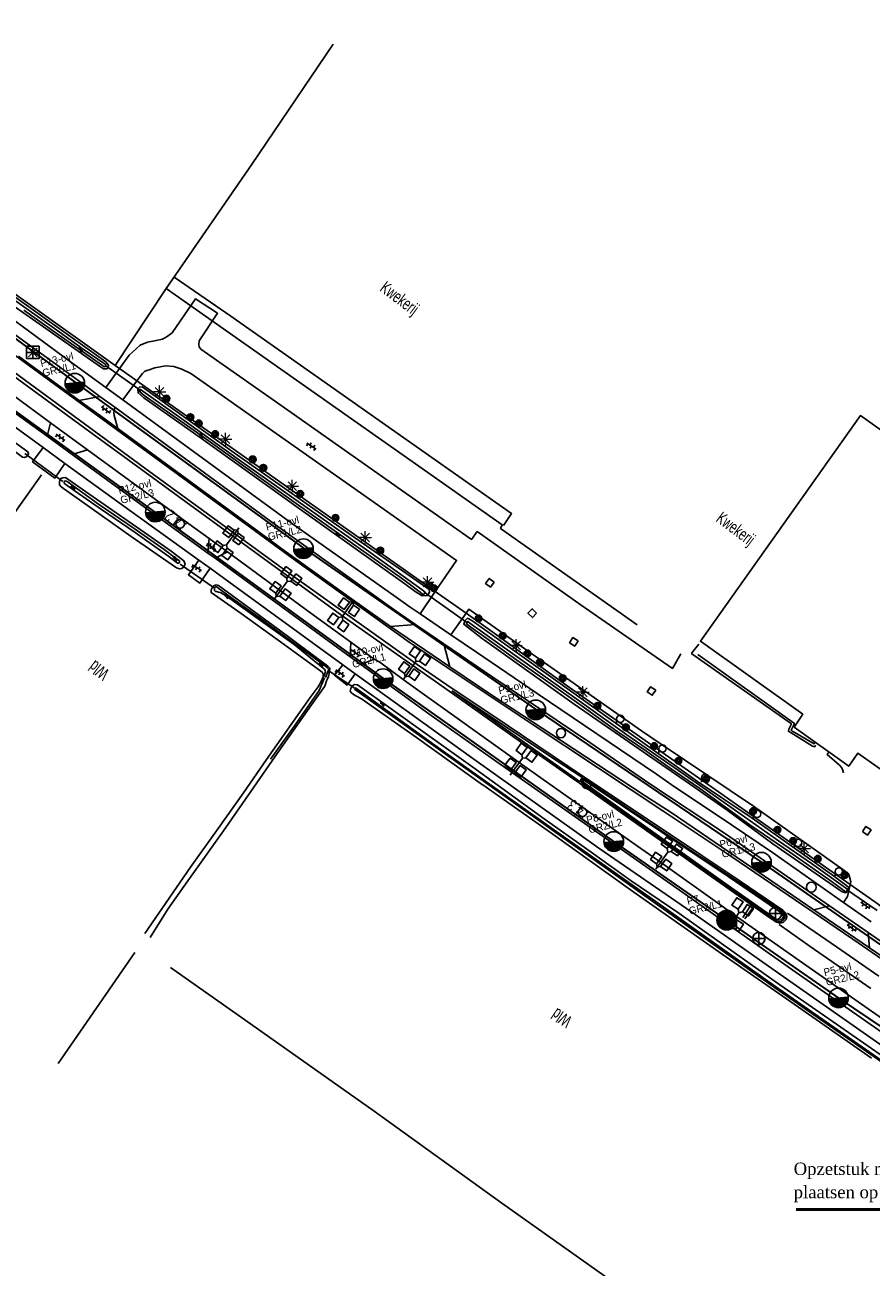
# Model space of a CAD drawing. Header units: metres. Extents: x 119757 to 244046, y 404148 to 811635.
# Tile 51 of 60: x 121812 to 121983, y 404799 to 405050. Entities that reach past the tile are written whole.
import ezdxf

# ---------------------------------------------------------------- set-up
doc = ezdxf.new("R2010")
doc.units = ezdxf.units.M
doc.layers.get('0').update_dxf_attribs({"linetype": 'CONTINUOUS'})
doc.layers.add('# Ov Nieuwe Leiding', color=250, linetype='CONTINUOUS', lineweight=30)
for name, color, linetype in [('2602', 126, 'CONTINUOUS'), ('4413', 7, 'CONTINUOUS'), ('4504', 7, 'CONTINUOUS'), ('4601', 172, 'CONTINUOUS'), ('B-AF-CULT-GD', 74, 'Hekwerk'), ('B-AF-HAAG-GD', 74, 'CONTINUOUS'), ('B-AF-HEKW-GD', 47, 'Hekwerk'), ('B-AS-HECT-GD', 9, 'CONTINUOUS'), ('B-BB-BORD-GD', 8, 'CONTINUOUS'), ('B-BP-BOOM-GD', 74, 'CONTINUOUS'), ('B-BW-SIGN-GD', 8, 'CONTINUOUS'), ('B-GB-BOUW-GD', 242, 'CONTINUOUS'), ('B-KL-WATER-GD', 8, 'CONTINUOUS'), ('B-MK-ASSTRP-GD', 121, 'CONTINUOUS'), ('B-MK-STRP-GD', 121, 'CONTINUOUS'), ('B-MK-STSTRP-GD', 121, 'CONTINUOUS'), ('B-MK-VLAK-GD', 121, 'CONTINUOUS'), ('B-OB-OVER-GD', 8, 'CONTINUOUS'), ('B-OV-PAAL-GD', 63, 'CONTINUOUS'), ('B-TE-OND-GD', 8, 'CONTINUOUS'), ('B-TR-OEVR-GD', 142, 'CONTINUOUS'), ('B-TR-SLOO-GD', 142, 'CONTINUOUS'), ('B-VH-BNDH-GD', 13, 'CONTINUOUS'), ('B-VH-FPAD-GD', 13, 'CONTINUOUS'), ('B-VH-HFDR-GD', 13, 'CONTINUOUS'), ('B-VH-OVRG-GD', 13, 'CONTINUOUS'), ('B-VR-MAIB-GD', 214, 'CONTINUOUS'), ('B-VR-TELLUS-GD', 214, 'CONTINUOUS'), ('B-WT-HDUIK-GD', 134, 'CONTINUOUS'), ('B-WT-KOLK-GD', 213, 'CONTINUOUS'), ('L-AR-BLOCKS-GD', 8, 'CONTINUOUS'), ('L-AR-SYMB-GD', 8, 'CONTINUOUS'), ('n-ov-arma-pr', 1, 'CONTINUOUS'), ('OVL Lichtpunt', 1, 'CONTINUOUS'), ('OVL Lichtpuntinformatie', 1, 'CONTINUOUS')]:
    doc.layers.add(name, color=color, linetype=linetype)
doc.styles.add('RBO', font='TIMES.TTF')
doc.linetypes.add('Hekwerk', pattern='A,4,-1,[1,dgnlstyle.shx,S=0.004,R=0,X=0,Y=0],-1', length=6)
doc.linetypes.add('OV-4x4mm2', pattern='A,8,-1.5,["4x4",Standard,S=1.5,R=0,X=0,Y=-0.75],-5.5', length=15)

# ---------------------------------------------------------------- blocks, each defined once
blk = doc.blocks.new('2202')
for p, q in [((-0.35, 0), (-0.5, 0)), ((0, 0.35), (0, 0.5)), ((0.35, 0), (0.5, 0)), ((0, -0.35), (0, -0.5))]:
    blk.add_line(p, q)
blk.add_circle((0, 0), 0.35)
blk = doc.blocks.new('OV6', base_point=(119758.78532, 404407.573336))
at = {"layer": '4413'}
for points in [[(119758.78532, 404407.573336, 0), (119759.09782, 404407.573336, 0)], [(119758.81657, 404407.573336, 0), (119758.81657, 404407.604586, 0)], [(119758.87907, 404407.573336, 0), (119758.87907, 404407.542086, 0)], [(119758.94157, 404407.573336, 0), (119758.94157, 404407.604586, 0)], [(119759.00407, 404407.573336, 0), (119759.00407, 404407.542086, 0)], [(119759.06657, 404407.573336, 0), (119759.06657, 404407.604586, 0)]]:
    blk.add_polyline3d(points, dxfattribs=at)
blk = doc.blocks.new('WATER', base_point=(119758.78532, 404407.573336))
at = {"layer": '4601'}
for points in [[(119758.28532, 404407.723336, 0), (119758.34782, 404407.785836, 0), (119758.47282, 404407.848336, 0), (119758.59782, 404407.848336, 0), (119758.72282, 404407.785836, 0), (119758.78532, 404407.723336, 0), (119758.84782, 404407.660836, 0), (119758.97282, 404407.598336, 0), (119759.09782, 404407.598336, 0), (119759.22282, 404407.660836, 0), (119759.28532, 404407.723336, 0)], [(119758.28532, 404407.423336, 0), (119758.34782, 404407.485836, 0), (119758.47282, 404407.548336, 0), (119758.59782, 404407.548336, 0), (119758.72282, 404407.485836, 0), (119758.78532, 404407.423336, 0), (119758.84782, 404407.360836, 0), (119758.97282, 404407.298336, 0), (119759.09782, 404407.298336, 0), (119759.22282, 404407.360836, 0), (119759.28532, 404407.423336, 0)]]:
    blk.add_polyline3d(points, dxfattribs=at)
blk = doc.blocks.new('2701')
at = {"lineweight": 0}
for q in [(-0.35, 0.35), (0, 0.5), (0.35, 0.35), (-0.5, 0), (-0.35, -0.36), (0.5, 0), (0, -0.5), (0.35, -0.36)]:
    blk.add_line((0, 0), q, dxfattribs=at)
blk = doc.blocks.new('2901')
for radius in [0.27, 0.18, 0.09]:
    blk.add_circle((0, 0), radius)
blk = doc.blocks.new('2402')
for q in [(0, 0.49), (-0.5, -0.01), (0.5, -0.01), (0, -0.51)]:
    blk.add_line((0, -0.01), q)
at = {"flags": 128}
blk.add_lwpolyline([(0, -0.51), (-0.5, -0.51), (-0.5, -0.01), (-0.5, 0.49), (0, 0.49), (0.5, 0.49), (0.5, -0.01), (0.5, -0.51)], close=True, dxfattribs=at)
for points in [[(-0.35, 0.34), (0, -0.01), (0.36, -0.37)], [(0.36, 0.34), (0, -0.01), (-0.35, -0.37)]]:
    blk.add_lwpolyline(points, dxfattribs=at)
blk = doc.blocks.new('2602', base_point=(119758.78532, 404407.573336))
at = {"layer": '2602'}
for points in [[(119758.78532, 404407.573336, 0), (119758.28532, 404408.073336, 0), (119756.48532, 404408.073336, 0), (119756.48532, 404409.573336, 0), (119758.28532, 404409.573336, 0), (119758.28532, 404408.073336, 0)], [(119762.53532, 404407.573336, 0), (119762.03532, 404408.073336, 0), (119760.23532, 404408.073336, 0), (119760.23532, 404409.573336, 0), (119762.03532, 404409.573336, 0), (119762.03532, 404408.073336, 0)], [(119758.78532, 404407.573336, 0), (119758.28532, 404407.073575, 0), (119758.28532, 404405.573336, 0), (119756.48532, 404405.573336, 0), (119756.48532, 404407.073336, 0), (119758.28532, 404407.073575, 0)], [(119763.01032, 404407.573336, 0), (119762.53532, 404407.573336, 0), (119758.78532, 404407.573336, 0)], [(119762.53532, 404407.573336, 0), (119762.03532, 404407.073336, 0), (119762.03532, 404405.573336, 0), (119760.23532, 404405.573336, 0), (119760.23532, 404407.073336, 0), (119762.03532, 404407.073336, 0)]]:
    blk.add_polyline3d(points, dxfattribs=at)
blk = doc.blocks.new('3001')
blk.add_line((-0.3, 0), (-0.3, -0.35))
blk.add_circle((0, 0), 0.3)
blk = doc.blocks.new('3605')
at = {"flags": 128}
blk.add_lwpolyline([(-0.25, -0.25), (-0.25, 0.25), (0.25, 0.25), (0.25, -0.25)], close=True, dxfattribs=at)
blk = doc.blocks.new('2401')
blk.add_circle((0, 0), 0.375)
blk = doc.blocks.new('2501')
at = {"flags": 128}
for points in [[(0, 0.5), (0, 0), (0, -0.5)], [(-0.5, 0), (0, 0), (0.5, 0)]]:
    blk.add_lwpolyline(points, dxfattribs=at)
blk.add_circle((0, 0), 0.5)
blk = doc.blocks.new('3202')
blk.add_circle((0, 0), 0.4)
blk = doc.blocks.new('OV_MASTB')
at = {"layer": 'n-ov-arma-pr'}
for p, q in [((0, -1.5), (-0.02, 1.5)), ((0.06, -1.5), (0.05, 1.5)), ((0.13, -1.49), (0.11, 1.5)), ((0.19, -1.49), (0.18, 1.49)), ((0.26, -1.48), (0.24, 1.48)), ((0.32, -1.47), (0.3, 1.47)), ((0.38, -1.45), (0.37, 1.45)), ((0.45, -1.43), (0.43, 1.44)), ((0.51, -1.41), (0.49, 1.42)), ((0.57, -1.39), (0.56, 1.39)), ((0.64, -1.36), (0.62, 1.37)), ((0.7, -1.33), (0.68, 1.34)), ((0.76, -1.29), (0.75, 1.3)), ((0.83, -1.25), (0.81, 1.26)), ((0.89, -1.21), (0.88, 1.22)), ((0.95, -1.16), (0.94, 1.17)), ((1.02, -1.1), (1, 1.12)), ((1.08, -1.04), (1.07, 1.05)), ((1.14, -0.97), (1.13, 0.99)), ((1.2, -0.89), (1.19, 0.91)), ((1.27, -0.8), (1.26, 0.82)), ((1.33, -0.69), (1.32, 0.71)), ((1.39, -0.56), (1.39, 0.57)), ((1.46, -0.36), (1.45, 0.38))]:
    blk.add_line(p, q, dxfattribs=at)
blk.add_circle((0, 0), 1.5, dxfattribs=at)
blk = doc.blocks.new('OV_MASTE')
at = {"layer": 'n-ov-arma-pr'}
for p, q in [((-1.92, 0.52), (-1.91, -0.46)), ((-1.84, 0.77), (-1.83, -0.72)), ((-1.76, 0.96), (-1.74, -0.9)), ((-1.68, 1.1), (-1.66, -1.04)), ((-1.6, 1.22), (-1.57, -1.16)), ((-1.51, 1.33), (-1.48, -1.26)), ((-1.43, 1.42), (-1.4, -1.35)), ((-1.35, 1.5), (-1.31, -1.43)), ((-1.26, 1.58), (-1.23, -1.51)), ((-1.18, 1.64), (-1.15, -1.57)), ((-1.1, 1.7), (-1.06, -1.63)), ((-1.01, 1.75), (-0.98, -1.68)), ((-0.93, 1.8), (-0.89, -1.72)), ((-0.85, 1.84), (-0.81, -1.76)), ((-0.76, 1.88), (-0.72, -1.8)), ((-0.68, 1.91), (-0.64, -1.83)), ((-0.6, 1.94), (-0.55, -1.86)), ((-0.51, 1.96), (-0.47, -1.88)), ((-0.43, 1.99), (-0.39, -1.9)), ((-0.35, 2), (-0.3, -1.91)), ((-0.26, 2.02), (-0.22, -1.92)), ((-0.18, 2.03), (-0.13, -1.93)), ((-0.09, 2.03), (-0.05, -1.93)), ((0.01, -1.93), (-0.01, 2.03)), ((0.1, -1.93), (0.07, 2.03)), ((0.18, -1.93), (0.16, 2.03)), ((0.26, -1.92), (0.24, 2.02)), ((0.35, -1.91), (0.33, 2.01)), ((0.43, -1.89), (0.41, 1.99)), ((0.52, -1.87), (0.49, 1.97)), ((0.6, -1.85), (0.58, 1.95)), ((0.68, -1.82), (0.66, 1.92)), ((0.77, -1.78), (0.75, 1.89)), ((0.85, -1.75), (0.83, 1.86)), ((0.94, -1.71), (0.92, 1.82)), ((1.02, -1.66), (1, 1.77)), ((1.1, -1.61), (1.08, 1.72)), ((1.19, -1.55), (1.17, 1.66)), ((1.27, -1.48), (1.25, 1.6)), ((1.35, -1.41), (1.34, 1.52)), ((1.44, -1.33), (1.42, 1.44)), ((1.52, -1.24), (1.51, 1.35)), ((1.6, -1.13), (1.59, 1.25)), ((1.69, -1.01), (1.68, 1.13)), ((1.77, -0.87), (1.76, 0.99)), ((1.85, -0.69), (1.85, 0.81)), ((1.94, -0.43), (1.93, 0.55))]:
    blk.add_line(p, q, dxfattribs=at)
blk.add_circle((0.01, 0.05), 1.98, dxfattribs=at)

msp = doc.modelspace()

# ---------------------------------------------------------------- linework, layer by layer
at = {"layer": '# Ov Nieuwe Leiding', "color": 1, "lineweight": 50}
msp.add_line((121968.23, 404810.76), (122003.13, 404810.76), dxfattribs=at)
at = {"layer": '# Ov Nieuwe Leiding', "color": 1, "linetype": 'OV-4x4mm2'}
for points in [[(122048.29, 404847.86), (122046.75, 404845.01), (122040.82, 404837.3), (122037.01, 404837.42), (122028.29, 404840.1), (122024.69, 404834.95), (122020.89, 404829.22), (122018.58, 404825.64), (122024.34, 404821.07), (122023.95, 404820.46), (122018.17, 404825.11), (122001.41, 404836.92), (121976.79, 404853.48), (121931.57, 404884.91), (121884.78, 404918.06), (121838.74, 404951.58), (121792.74, 404984.71), (121748.07, 405017.35)], [(122049.03, 404847.49), (122047.69, 404844.82), (122043.61, 404840.01), (122041.29, 404836.72), (122036.99, 404836.77), (122028.57, 404839.2), (122026.39, 404836.28), (122031, 404833.13), (122032.31, 404833.34), (122032.43, 404832.89), (122030.38, 404832.57), (122025.3, 404836.12), (122008.48, 404848.19), (121961.34, 404880.8), (121915.63, 404911.79), (121868.69, 404944.34), (121822.48, 404977.88), (121776.63, 405011.36)]]:
    msp.add_lwpolyline(points, dxfattribs=at)
at = {"layer": 'B-AF-CULT-GD'}
msp.add_lwpolyline([(121815.71, 404959.12), (121801.8, 404939.5), (121783.99, 404915.37), (121772.82, 404900.82), (121760.02, 404884.08)], dxfattribs=at)
at = {"layer": 'B-AF-HAAG-GD'}
for points in [[(121971.98, 404904.97), (121971.87, 404904.78), (121967.84, 404907.12), (121967.45, 404907.33), (121967.21, 404907.54), (121967.88, 404908.86), (121948.35, 404922.83)], [(121974.78, 404903), (121974.53, 404902.59), (121976.98, 404900.48), (121977.44, 404899.95), (121977.7, 404899.38), (121977.83, 404898.91)]]:
    msp.add_lwpolyline(points, dxfattribs=at)
at = {"layer": 'B-AF-HEKW-GD'}
for points in [[(121831.48, 404980.56), (121830.64, 404981.16), (121813.44, 404993.44), (121779.04, 405017.97), (121749.32, 405038.94), (121720.24, 405059.74), (121716.4, 405062.31)], [(121830.64, 404981.16), (121840.93, 404996.69), (121858.19, 405021.67), (121874.7, 405046.03)], [(121909.08, 404948.89), (121910.74, 404951.26), (121888.31, 404967.01), (121854, 404991.13), (121842.54, 404999.03)], [(121840.93, 404996.69), (121862.32, 404981.72), (121893.12, 404960.04), (121908.85, 404949), (121908.5, 404948.27), (121936.09, 404928.81)], [(121895.3, 404935.51), (121890.44, 404938.94), (121835.51, 404977.73), (121835, 404978.05), (121831.48, 404980.56)], [(121895.3, 404935.51), (121901.55, 404931.19)], [(121901.55, 404931.19), (121906.46, 404927.66), (121922.43, 404916.17), (121951.86, 404895.58), (121978.5, 404876.84)], [(121985.25, 404872.09), (121984.79, 404872.42), (121979.18, 404876.37), (121978.5, 404876.84)]]:
    msp.add_lwpolyline(points, dxfattribs=at)
at = {"layer": 'B-GB-BOUW-GD'}
msp.add_lwpolyline([(122001.58, 404888.16), (121980.7, 404902.88), (121978.87, 404900.3), (121967.82, 404908.15), (121969.59, 404910.75), (121948.89, 404925.5), (121981.24, 404971.06), (122012.91, 404948.49)], dxfattribs=at)
at = {"layer": 'B-MK-ASSTRP-GD'}
for points in [[(121577.98, 405144.33), (121596.4, 405131.3), (121633.66, 405105.09), (121676.23, 405075.12), (121683.97, 405069.68), (121703.61, 405055.86), (121713.57, 405048.8), (121742.56, 405028.12), (121771.38, 405007.33), (121796.99, 404988.61), (121824.51, 404968.51), (121848.14, 404951.3), (121876.92, 404930.35), (121897.17, 404916.06)], [(121897.66, 404916.7), (121891.67, 404920.78), (121865.39, 404939.49), (121836.65, 404960.45), (121807.91, 404981.5), (121784.66, 404998.48), (121758.06, 405017.85), (121730.7, 405037.53), (121704.02, 405056.4), (121691.38, 405065.28), (121684.35, 405070.23), (121661.53, 405086.28), (121626.18, 405111.12), (121587.1, 405138.63), (121578.35, 405144.82)]]:
    msp.add_lwpolyline(points, dxfattribs=at)
at = {"layer": 'B-MK-STRP-GD'}
for points in [[(121788.2, 404999.39), (121812.38, 404981.8), (121841.4, 404960.57), (121866.63, 404942.15), (121890.04, 404925.3), (121914.89, 404908.72), (121941.53, 404891.11), (121955.04, 404882.11), (121979.69, 404865.35), (122004.42, 404848.3), (122023.75, 404834.9), (122026.25, 404833.27), (122026.86, 404832.92), (122027.66, 404832.48), (122029.24, 404831.87), (122030.41, 404831.59), (122031.61, 404831.44), (122033, 404831.46), (122033.82, 404831.67), (122036.15, 404832.42)], [(121897.17, 404916.06), (121913.04, 404904.86), (121924.44, 404896.83)], [(121925.34, 404898.11), (121910.03, 404908.41), (121897.66, 404916.7)], [(121924.44, 404896.83), (121940.34, 404885.56), (121949.9, 404878.82), (121962.93, 404869.64), (121964.13, 404868.82), (121964.91, 404868.56), (121965.6, 404868.73), (121966.2, 404869.3), (121966.34, 404869.89), (121966.07, 404870.63), (121965.58, 404871.21), (121956.91, 404877.04), (121941.65, 404887.3), (121925.34, 404898.11)], [(121966.5, 404870.58), (121976.38, 404863.77), (121984.92, 404857.87)], [(121983.31, 404855.35), (121971.09, 404863.88), (121964.79, 404868.3)]]:
    msp.add_lwpolyline(points, dxfattribs=at)
at = {"layer": 'B-MK-STSTRP-GD'}
for points in [[(121959.17, 404872.25), (121957.44, 404869.74)], [(121959.63, 404871.87), (121957.9, 404869.42)]]:
    msp.add_lwpolyline(points, dxfattribs=at)
at = {"layer": 'B-MK-VLAK-GD'}
msp.add_lwpolyline([(121898.69, 404915.51), (121921.21, 404900.5), (121925.14, 404897.9), (121924.83, 404897.67), (121924.7, 404897.47), (121924.62, 404897.11), (121908.99, 404908.12)], close=True, dxfattribs=at)
at = {"layer": 'B-TR-OEVR-GD'}
for points in [[(121862, 404901.65), (121866.87, 404908.43), (121871.84, 404915.54), (121872.93, 404918.11)], [(121834.61, 404862.63), (121824.22, 404847.62), (121819.14, 404840.21)], [(121841.8, 404859.62), (121859.11, 404847.45), (121882.98, 404830.57), (121908.78, 404812.03), (121933.26, 404794.66), (121960.96, 404775.06), (121985.59, 404757.9), (121994.97, 404750.82), (121997.97, 404748.39), (122000.03, 404746.64), (122001.37, 404745.51)]]:
    msp.add_lwpolyline(points, dxfattribs=at)
at = {"layer": 'B-TR-SLOO-GD'}
for points in [[(121716.96, 405061.49), (121705.41, 405069.62), (121705.07, 405069.66), (121704.58, 405069.39), (121704.41, 405068.83), (121704.71, 405068.31), (121714.9, 405061.02), (121729.33, 405050.63), (121752.98, 405033.81), (121778.12, 405016.01), (121800.76, 404999.67), (121827.66, 404980.9), (121828.25, 404980.51), (121828.94, 404980.47), (121829.2, 404980.68), (121829.25, 404981.24), (121828.74, 404981.93), (121804.63, 404999.09), (121781.55, 405015.36), (121756.38, 405033.42), (121735.92, 405047.83)], [(121789.95, 404978.37), (121787.82, 404979.89), (121771.7, 404991.37), (121750.43, 405006.14), (121743.49, 405010.84), (121743.15, 405011.52), (121743.42, 405011.99), (121743.96, 405012.34), (121744.44, 405012.22), (121765.42, 404997.56), (121786.45, 404982.28), (121796.82, 404975.41), (121812.97, 404963.75), (121813.14, 404963.31), (121812.8, 404962.83), (121812.34, 404962.6), (121811.91, 404962.68), (121801.23, 404970.62)], [(121836.45, 404974.65), (121835.27, 404975.65), (121835.22, 404976.44), (121835.52, 404976.82), (121836.07, 404976.89), (121854.66, 404963.55), (121879.02, 404946.45), (121890.24, 404938.64), (121893.61, 404936.31), (121894.06, 404935.91), (121894.18, 404935.37), (121893.75, 404934.76), (121892.7, 404934.65), (121891.28, 404935.55), (121889.17, 404937.06), (121868.05, 404952.11), (121847.58, 404966.76)], [(121892.67, 404935.85), (121889.77, 404937.94), (121881.42, 404943.95), (121870.57, 404951.64), (121856.7, 404961.38), (121844.59, 404970.05), (121835.76, 404976.34), (121835.6, 404976.22), (121835.49, 404976.05), (121835.62, 404975.86), (121836.5, 404975.1), (121847.27, 404967.58), (121863.72, 404955.81), (121875.33, 404947.54), (121888.48, 404938.25), (121889.48, 404937.51), (121892.28, 404935.41), (121892.75, 404935.03), (121893.06, 404934.98), (121893.25, 404935.19), (121893.26, 404935.38), (121893.01, 404935.61)], [(121841.94, 404943.67), (121844.52, 404941.76), (121844.75, 404941.06), (121844.48, 404940.53), (121844.12, 404940.15), (121843.66, 404940.1), (121843.02, 404940.29), (121833.89, 404946.64), (121819.73, 404956.64), (121819.35, 404957.1), (121819.35, 404957.83), (121819.63, 404958.33), (121820.06, 404958.49), (121820.57, 404958.56), (121825.33, 404955.26), (121836.54, 404947.44)], [(121843.01, 404942.11), (121840.51, 404944.03), (121834.48, 404948.24), (121827.27, 404953.19), (121820.92, 404957.77), (121820.51, 404957.87), (121820.35, 404957.74), (121820.32, 404957.48), (121820.49, 404957.31), (121822.56, 404955.81), (121827.89, 404952.12), (121834.66, 404947.43), (121841.5, 404942.62), (121842.7, 404941.66), (121843.22, 404941.27), (121843.47, 404941.28), (121843.62, 404941.45), (121843.64, 404941.66), (121843.53, 404941.79)], [(121948.31, 404897.15), (121926.7, 404912.58), (121906.18, 404927.21), (121902.72, 404929.67), (121901.82, 404930.12), (121901.29, 404929.64), (121901.07, 404928.94), (121904.84, 404926), (121905.23, 404925.72), (121923.38, 404912.79), (121947.54, 404896.11), (121954.28, 404891.36), (121963.52, 404884.57), (121977.56, 404874.92), (121978.31, 404874.71), (121978.71, 404875.16), (121978.88, 404875.78), (121978.41, 404876.14), (121977.68, 404876.7), (121975.81, 404878.14), (121959.33, 404889.75)], [(121902.28, 404929.17), (121905.81, 404926.64), (121908.37, 404924.81), (121913.95, 404920.86), (121924.89, 404913.12), (121934.02, 404906.6), (121939.88, 404902.56), (121944.44, 404899.4), (121950.75, 404895.01), (121957.82, 404890.04), (121964.66, 404885.19), (121971.33, 404880.59), (121978.71, 404875.38), (121978.33, 404874.84), (121974.86, 404877.36), (121966.96, 404882.91), (121958.85, 404888.45), (121948.75, 404895.79), (121942.78, 404899.86), (121938.05, 404903.25), (121931.99, 404907.36), (121925.91, 404911.68), (121917.12, 404917.94), (121911.77, 404921.66), (121905.51, 404926.16), (121902.5, 404928.32), (121901.67, 404928.96), (121901.61, 404929.17), (121901.78, 404929.4), (121901.88, 404929.47)]]:
    msp.add_lwpolyline(points, close=True, dxfattribs=at)
for points in [[(121812.17, 404992.34), (121819.09, 404987.44), (121828.06, 404981.15), (121828.41, 404980.93), (121828.61, 404980.94), (121828.75, 404981.11), (121828.77, 404981.2), (121828.73, 404981.26), (121828.6, 404981.43), (121824.16, 404984.5), (121819.32, 404987.96), (121814.9, 404991.15), (121809.99, 404994.56)], [(121873.53, 404917.88), (121873.73, 404918.36), (121873.96, 404919.33), (121874.03, 404920.08), (121873.6, 404920.49), (121863.56, 404927.94), (121851.5, 404936.76), (121851.03, 404936.86), (121850.54, 404936.71), (121850.23, 404936.3), (121850.01, 404935.87), (121850.06, 404935.31), (121856.07, 404931.07), (121864.79, 404924.82), (121872.46, 404919.24), (121872.71, 404918.71), (121872.67, 404918.48)], [(121873.11, 404920.44), (121864.37, 404926.83), (121860.64, 404929.59), (121855.09, 404933.59), (121851.63, 404936.1), (121851.18, 404936.47), (121850.95, 404936.5), (121850.8, 404936.36), (121850.73, 404936.19), (121850.68, 404935.94), (121850.71, 404935.72), (121850.88, 404935.57), (121851.12, 404935.52), (121851.51, 404935.43), (121851.93, 404935.31), (121852.59, 404934.94), (121853.82, 404934.12), (121859.08, 404930.35), (121866.79, 404924.81), (121870.87, 404921.57), (121872.68, 404920.07), (121873.02, 404919.8), (121873.09, 404919.61), (121873.1, 404919.37), (121872.81, 404918.39)], [(121873.13, 404918.16), (121873.75, 404919.68), (121873.74, 404919.92), (121873.51, 404920.13), (121873.11, 404920.44)], [(121872.67, 404918.48), (121872.62, 404918.19), (121872.27, 404917.38), (121871.62, 404916.3), (121870.06, 404914.16), (121861.24, 404901.64), (121856.55, 404894.9), (121851.42, 404887.7), (121845.86, 404879.84), (121836.63, 404866.47)], [(121858.06, 404895.17), (121862.9, 404902.17), (121870.31, 404912.63), (121872.97, 404916.45), (121873.36, 404917.49), (121873.53, 404917.88)], [(121902.88, 404900.07), (121894.23, 404906.26), (121886.42, 404911.84), (121879.63, 404916.69), (121878.97, 404916.79), (121878.53, 404916.47), (121878.23, 404915.98), (121878.13, 404915.42), (121878.31, 404915.13), (121878.77, 404914.76), (121879.43, 404914.43), (121880.44, 404913.87), (121891.49, 404906.04), (121904.86, 404896.51), (121904.92, 404896.49), (121919.06, 404886.52), (121934.76, 404875.27), (121953.29, 404862.31), (121968.72, 404851.57), (121983.46, 404841.3)], [(122022.63, 404800.89), (122024.6, 404809.17), (122024.47, 404809.69), (122024.45, 404809.75), (122023.99, 404810.21), (122013.23, 404819.82), (122001.5, 404829.92), (121989.64, 404837.93), (121964.04, 404855.78), (121939.91, 404872.91), (121918.75, 404887.84), (121896.46, 404903.65), (121879.17, 404916.06), (121878.97, 404915.82)], [(122022.63, 404800.89), (122022.48, 404800.96), (122024.34, 404809.1), (122024.18, 404809.62), (122023.55, 404810.15), (122012.99, 404819.61), (122001.2, 404829.54), (121989.51, 404837.75), (121963.87, 404855.59), (121939.75, 404872.61), (121896.36, 404903.42), (121878.97, 404915.82)], [(122025.73, 404809.99), (122025.59, 404810.21), (122024.95, 404810.84), (122016.5, 404818.3), (122009.68, 404824.03), (122005.18, 404827.78), (122001.86, 404830.42), (121998.53, 404832.68), (121993.43, 404836.3), (121988.34, 404839.86), (121976.41, 404848.19), (121964.96, 404856.14), (121955.73, 404862.66), (121944.56, 404870.57), (121934.92, 404877.12), (121925.89, 404883.58), (121917.35, 404889.66), (121902.88, 404900.07)], [(121837.68, 404865.68), (121841.24, 404871.38), (121845.32, 404877.1), (121852.52, 404887.2), (121858.06, 404895.17)]]:
    msp.add_lwpolyline(points, dxfattribs=at)
at = {"layer": 'B-VH-BNDH-GD'}
msp.add_lwpolyline([(121940.9, 404887.05), (121925.38, 404897.45), (121925.19, 404897.45), (121925.04, 404897.28), (121925.13, 404897.07), (121940.66, 404885.97), (121953.36, 404876.96), (121964.21, 404869.34), (121964.72, 404869.17), (121965.15, 404869.27), (121965.46, 404869.5), (121965.7, 404869.98), (121965.54, 404870.46), (121954.53, 404877.97)], close=True, dxfattribs=at)
at = {"layer": 'B-VH-FPAD-GD'}
for points in [[(121800.7, 404997.26), (121821.6, 404981.93), (121828.72, 404976.74), (121832.16, 404974.24), (121842.95, 404966.39), (121866.25, 404949.32), (121887.39, 404934.42), (121890.27, 404932.39), (121892.24, 404931.05), (121898.49, 404926.79), (121903.67, 404923.26), (121915.91, 404914.92), (121940, 404898.63), (121943.65, 404896.09), (121952.48, 404890.21), (121963.48, 404882.86), (121977.78, 404872.77), (121983.4, 404868.81)], [(121997.01, 404856.77), (121982.77, 404866.66), (121974.99, 404872.07), (121953.97, 404886.59), (121938.67, 404896.68), (121926.52, 404905.03), (121906.92, 404918.23), (121897.07, 404924.96), (121891.3, 404928.9), (121887.42, 404931.55), (121862.77, 404949.2), (121842.13, 404964.25), (121830.54, 404972.76), (121827.56, 404974.94), (121824.85, 404976.93), (121817.41, 404982.31), (121812.87, 404985.6), (121805.11, 404991.21)], [(121989.01, 404844.15), (121968.21, 404858.62), (121965.08, 404860.8), (121944.65, 404875.2), (121929.25, 404886.05), (121907.77, 404901.16), (121894.03, 404910.85), (121880.28, 404920.79), (121878.11, 404922.37), (121855.34, 404938.96), (121850.82, 404942.24), (121849.37, 404943.29), (121831.34, 404956.35), (121821.96, 404963.18), (121816.87, 404966.88), (121809.87, 404971.98)], [(121809.12, 404969.64), (121816.09, 404964.59), (121820.48, 404961.41), (121831.94, 404953.11), (121847.56, 404941.85), (121849.82, 404940.23), (121853.63, 404937.48), (121876.63, 404920.72), (121879.14, 404918.92), (121902.64, 404902.04), (121928.4, 404883.7), (121947.14, 404870.8), (121966.32, 404857.31), (121986.48, 404843.2)]]:
    msp.add_lwpolyline(points, dxfattribs=at)
at = {"layer": 'B-VH-HFDR-GD'}
for points in [[(121795.03, 404986.17), (121817.58, 404969.6), (121821.05, 404967.05), (121825.01, 404964.16), (121845.52, 404949.23), (121849.64, 404946.21), (121853.31, 404943.53), (121864.05, 404935.67), (121869.46, 404931.72), (121878.22, 404925.31), (121882.99, 404921.88), (121884.1, 404921.24), (121888.84, 404917.75), (121891.74, 404915.67), (121912.3, 404900.99), (121915.48, 404898.72), (121936.15, 404884.14), (121940.86, 404880.87), (121952.33, 404872.65), (121956.19, 404869.93), (121969.54, 404860.54), (121981.46, 404852.21), (121994.2, 404843.31)], [(122027.2, 404833.24), (122012.69, 404843.05), (121991.42, 404857.84), (121983.08, 404863.55), (121971.81, 404871.27), (121969.07, 404873.15), (121947.65, 404887.72), (121943, 404890.88), (121937.76, 404894.27), (121920.82, 404905.35), (121906.97, 404914.48), (121898.24, 404920.35), (121886.24, 404928.45), (121878.84, 404933.75), (121864.8, 404943.81), (121856.64, 404949.79), (121847.83, 404956.26), (121831.15, 404968.45), (121828.12, 404970.67), (121823.36, 404974.13), (121811.11, 404983.05)]]:
    msp.add_lwpolyline(points, dxfattribs=at)
msp.add_lwpolyline([(121941.48, 404886.88), (121925.67, 404897.5), (121925.39, 404897.68), (121925.06, 404897.69), (121924.83, 404897.52), (121924.77, 404897.28), (121924.91, 404896.93), (121937.38, 404887.95), (121945.35, 404882.33), (121963.46, 404869.51), (121964.39, 404868.88), (121964.7, 404868.81), (121965.27, 404868.9), (121965.65, 404869.18), (121965.95, 404869.67), (121965.97, 404870.29), (121965.67, 404870.76), (121957.13, 404876.5)], close=True, dxfattribs=at)
at = {"layer": 'B-VH-OVRG-GD'}
for points in [[(121831.48, 404980.56), (121833.45, 404983.27), (121835.7, 404985.28), (121837.15, 404985.88), (121838.92, 404986.25), (121840.17, 404986.5), (121841.17, 404987), (121842.13, 404987.79), (121846.88, 404994.64), (121851.31, 404991.72), (121847.62, 404986.17), (121847.54, 404985.35), (121847.62, 404984.96), (121847.96, 404984.49), (121866.22, 404971.7), (121902.64, 404946.07), (121903.8, 404947.63), (121924.82, 404932.8), (121943.22, 404919.99), (121944.95, 404922.95)], [(121828.72, 404976.74), (121831.48, 404980.56)], [(121895.3, 404935.51), (121899.63, 404941.8), (121882.04, 404954.21), (121851.57, 404975.6), (121845.9, 404979.58), (121844.07, 404980.45), (121842.51, 404980.95), (121840.81, 404981.11), (121838.62, 404980.7), (121837.5, 404980.27), (121837.01, 404980.15), (121836.53, 404979.97), (121836.14, 404979.57), (121835, 404978.05)], [(121835, 404978.05), (121832.16, 404974.24)], [(121827.56, 404974.94), (121823.36, 404974.13)], [(121831.15, 404968.45), (121830.43, 404971.07), (121830.39, 404971.7), (121830.54, 404972.76)], [(121817.58, 404969.6), (121816.87, 404966.88)], [(121820.48, 404961.41), (121818.42, 404958.45), (121813.95, 404961.75), (121816.09, 404964.59)], [(121821.96, 404963.18), (121825.01, 404964.16)], [(121849.37, 404943.29), (121849.64, 404946.21)], [(121853.31, 404943.53), (121850.82, 404942.24)], [(121847.56, 404941.85), (121845.44, 404938.92), (121847.72, 404937.23), (121849.82, 404940.23)], [(121892.24, 404931.05), (121895.3, 404935.51)], [(121901.55, 404931.19), (121898.49, 404926.79)], [(121937, 404907.37), (121915.48, 404922.51), (121902.08, 404931.96), (121901.55, 404931.19)], [(121891.3, 404928.9), (121886.24, 404928.45)], [(121878.11, 404922.37), (121878.22, 404925.31)], [(121897.07, 404924.96), (121898.24, 404920.35)], [(121948.55, 404924.93), (121947.15, 404923.12), (121947.15, 404922.92), (121967.27, 404908.79), (121966.78, 404907.72), (121966.69, 404907.31), (121971.57, 404904.31), (121972, 404904.15), (121972.17, 404904.5)], [(121879.14, 404918.92), (121877.49, 404916.65), (121874.98, 404918.63), (121876.63, 404920.72)], [(121880.28, 404920.79), (121882.99, 404921.88)], [(121979.18, 404876.37), (121979.3, 404876.89), (121979.02, 404877.94), (121978.81, 404878.55), (121977.69, 404879.38), (121959.65, 404892.17), (121940.95, 404904.74), (121937, 404907.37)], [(121977.78, 404872.77), (121978.61, 404873.95), (121979.18, 404876.37)], [(121971.81, 404871.27), (121974.99, 404872.07)], [(121982.77, 404866.66), (121983.08, 404863.55)]]:
    msp.add_lwpolyline(points, dxfattribs=at)
at = {"layer": 'B-WT-HDUIK-GD'}
for points in [[(121828.77, 404981.11), (121835.85, 404976.09)], [(121820.06, 404957.76), (121812.4, 404963.37)], [(121850.67, 404936.2), (121843.77, 404941.07)], [(121893.07, 404935.38), (121901.9, 404929.13)], [(121878.95, 404916.09), (121873.62, 404919.66)], [(121978.39, 404875.33), (121984.64, 404871.09)]]:
    msp.add_lwpolyline(points, dxfattribs=at)

# ---------------------------------------------------------------- block references
at = {"layer": '# Ov Nieuwe Leiding', "color": 5, "lineweight": 30}
msp.add_blockref('OV_MASTE', (121954.2, 404869.12), dxfattribs=at)
at = {"layer": 'B-AS-HECT-GD', "xscale": 2.5, "yscale": 2.5, "zscale": 2.5}
for p in [(121843.76, 404949.21), (121925.05, 404890.99)]:
    msp.add_blockref('2202', p, dxfattribs=at)
at = {"layer": 'B-BB-BORD-GD', "xscale": 2.5, "yscale": 2.5, "zscale": 2.5}
for p in [(121920.72, 404906.95), (121925.91, 404896.66)]:
    msp.add_blockref('2401', p, dxfattribs=at)
at = {"layer": 'B-BP-BOOM-GD', "xscale": 2.5, "yscale": 2.5, "zscale": 2.5}
for p in [(121840.98, 404974.48), (121845.82, 404970.75), (121847.53, 404969.48), (121850.82, 404967.33), (121858.42, 404962.22), (121860.57, 404960.52), (121868.04, 404955.26), (121875.17, 404950.4), (121884.21, 404943.83), (121894.14, 404936.76), (121895, 404936.2), (121904.05, 404930.11), (121908.93, 404926.57), (121913.93, 404923.04), (121916.45, 404921.24), (121916.56, 404921.16), (121921.06, 404918.01), (121928.11, 404912.46), (121933.85, 404908.11), (121939.53, 404904.33), (121944.44, 404901.36), (121950.05, 404897.68), (121959.53, 404891.2), (121964.45, 404887.41), (121967.62, 404885.17), (121972.63, 404881.58), (121978.04, 404878.29)]:
    msp.add_blockref('2901', p, dxfattribs=at)
at = {"layer": 'B-BW-SIGN-GD', "xscale": 2.5, "yscale": 2.5, "zscale": 2.5}
for p in [(121813.99, 404983.85), (121954.96, 404868.79)]:
    msp.add_blockref('2402', p, dxfattribs=at)
at = {"layer": 'B-KL-WATER-GD', "xscale": 2.5, "yscale": 2.5, "zscale": 2.5}
msp.add_blockref('3202', (121971.3, 404875.84), dxfattribs=at)
at = {"layer": 'B-OB-OVER-GD', "xscale": 2.5, "yscale": 2.5, "zscale": 2.5}
for p in [(121932.71, 404909.82), (121941.24, 404903.83), (121949.84, 404897.89), (121960.35, 404890.65), (121968.64, 404884.77), (121976.87, 404879)]:
    msp.add_blockref('3001', p, dxfattribs=at)
at = {"layer": 'B-OV-PAAL-GD', "xscale": 2.5, "yscale": 2.5, "zscale": 2.5}
for p in [(121839.61, 404975.86), (121852.94, 404966.3), (121866.43, 404956.82), (121881.17, 404946.47), (121893.77, 404937.39), (121911.65, 404924.64), (121925.13, 404915.2), (121969.86, 404883.67)]:
    msp.add_blockref('2701', p, dxfattribs=at)
at = {"layer": 'B-VR-MAIB-GD', "xscale": 2.5, "yscale": 2.5, "zscale": 2.5}
for p in [(121964.09, 404870.54), (121960.71, 404865.45)]:
    msp.add_blockref('2501', p, dxfattribs=at)
at = {"layer": 'B-VR-TELLUS-GD'}
for p, rotation in [((121853.14, 404944.97), 53.97993100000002), ((121865.4, 404937.53), 234.018896), ((121876.51, 404930.43), 54.87740100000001), ((121891.41, 404921.37), 234.690522), ((121912.94, 404901.86), 233.51327), ((121942.32, 404882.93), 234.713485), ((121956.68, 404870.68), 237.144718)]:
    msp.add_blockref('2602', p, dxfattribs=dict(at, rotation=rotation))
at = {"layer": 'B-WT-KOLK-GD', "xscale": 2.5, "yscale": 2.5, "zscale": 2.5}
for p, rotation in [((121906.34, 404937.3), 143.317996), ((121914.92, 404931.17), 135.981253), ((121923.31, 404925.37), 146.457957), ((121938.99, 404915.45), 146.813236), ((121982.5, 404887.23), 325.670643)]:
    msp.add_blockref('3605', p, dxfattribs=dict(at, rotation=rotation))
at = {"layer": 'L-AR-BLOCKS-GD', "yscale": 0.8}
for p, rotation in [((121823.66, 404984.39), 320.870615), ((121848.08, 404966.93), 320.870615), ((121822.11, 404956.53), 327.806682), ((121875.64, 404947.05), 320.870615), ((121842.77, 404942.16), 327.806682), ((121853.18, 404934.53), 327.806682), ((121872.24, 404920.79), 327.786137), ((121884.65, 404912.81), 327.786137)]:
    msp.add_blockref('WATER', p, dxfattribs=dict(at, rotation=rotation))
at = {"layer": 'L-AR-SYMB-GD', "xscale": 7, "yscale": 16, "zscale": 7}
for p, rotation in [((121827.84, 404972.85), 323.936687), ((121820.47, 404966.03), 143.851311), ((121871.24, 404964.31), 148.176132), ((121850.94, 404943.92), 143.851311), ((121848.05, 404939.77), 148.176132), ((121880.02, 404922.53), 143.851311), ((121876.96, 404918.44), 143.851311), ((121981.34, 404872.79), 323.9006879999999), ((121978.57, 404868.26), 323.887325)]:
    msp.add_blockref('OV6', p, dxfattribs=dict(at, rotation=rotation))
at = {"layer": 'OVL Lichtpunt', "xscale": 1.32091475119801, "yscale": 1.32091475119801, "zscale": 1.32091475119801, "rotation": 274.5000000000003}
for p in [(121822.48, 404977.61), (121838.74, 404951.58), (121868.69, 404944.18), (121884.78, 404917.94), (121915.63, 404911.64), (121931.39, 404885.04), (121961.24, 404880.86), (121976.8, 404853.47)]:
    msp.add_blockref('OV_MASTB', p, dxfattribs=at)

# ---------------------------------------------------------------- texts
at = {"layer": '# Ov Nieuwe Leiding', "color": 1, "lineweight": 50, "char_height": 2.5, "attachment_point": 1, "style": 'RBO'}
for s, insert in [('Opzetstuk met uithouder', (121967.74, 404820.22)), ('plaatsen op zweepmast', (121967.74, 404815.52))]:
    msp.add_mtext_dynamic_manual_height_columns(s, width=36.8517, gutter_width=12.5, heights=[0], dxfattribs=dict(at, insert=insert))
at = {"layer": '4504', "width": 0.68}
for s, p in [('4.2', (121844.38, 404950.3)), ('4.3', (121925.67, 404891.82))]:
    msp.add_text(s, height=2.5, rotation=142.9112, dxfattribs=at).set_placement(p)
at = {"layer": 'B-TE-OND-GD', "width": 0.68}
for s, rotation, p in [('Kwekerij', 323.1301, (121883.94, 404996.36)), ('Kwekerij', 323.1301, (121951.86, 404949.82)), ('Wld', 142.6631, (121829.65, 404919.42)), ('Wld', 146.11, (121923.17, 404849.38))]:
    msp.add_text(s, height=2.5, rotation=rotation, dxfattribs=at).set_placement(p)
at = {"layer": 'OVL Lichtpuntinformatie', "linetype": 'Continuous', "ltscale": 10}
for s, p in [('P13-ovl', (121815.7, 404980.86)), ('GR1/L1', (121816.12, 404978.89, -54.41)), ('P12-ovl', (121831.45, 404955.2)), ('GR2/L3', (121831.88, 404953.23, -54.41)), ('P11-ovl', (121861.28, 404947.79)), ('GR1/L2', (121861.7, 404945.82, -54.41)), ('P10-ovl', (121878.3, 404922.06)), ('GR2/L1', (121878.72, 404920.09, -54.41)), ('P9-ovl', (121908.27, 404914.79)), ('GR1/L3', (121908.69, 404912.83, -54.41)), ('P8-ovl', (121926.05, 404888.65)), ('GR2/L2', (121926.47, 404886.68, -54.41)), ('P6-ovl', (121952.97, 404883.71)), ('GR1/L3', (121953.39, 404881.74, -54.41)), ('P7', (121946.35, 404872.23)), ('GR2/L1', (121946.77, 404870.26, -54.41)), ('P5-ovl', (121974.01, 404857.85)), ('GR2/L2', (121974.43, 404855.89, -54.41))]:
    msp.add_text(s, height=1.5, rotation=13.4654, dxfattribs=at).set_placement(p)

doc.saveas('drawing.dxf')
